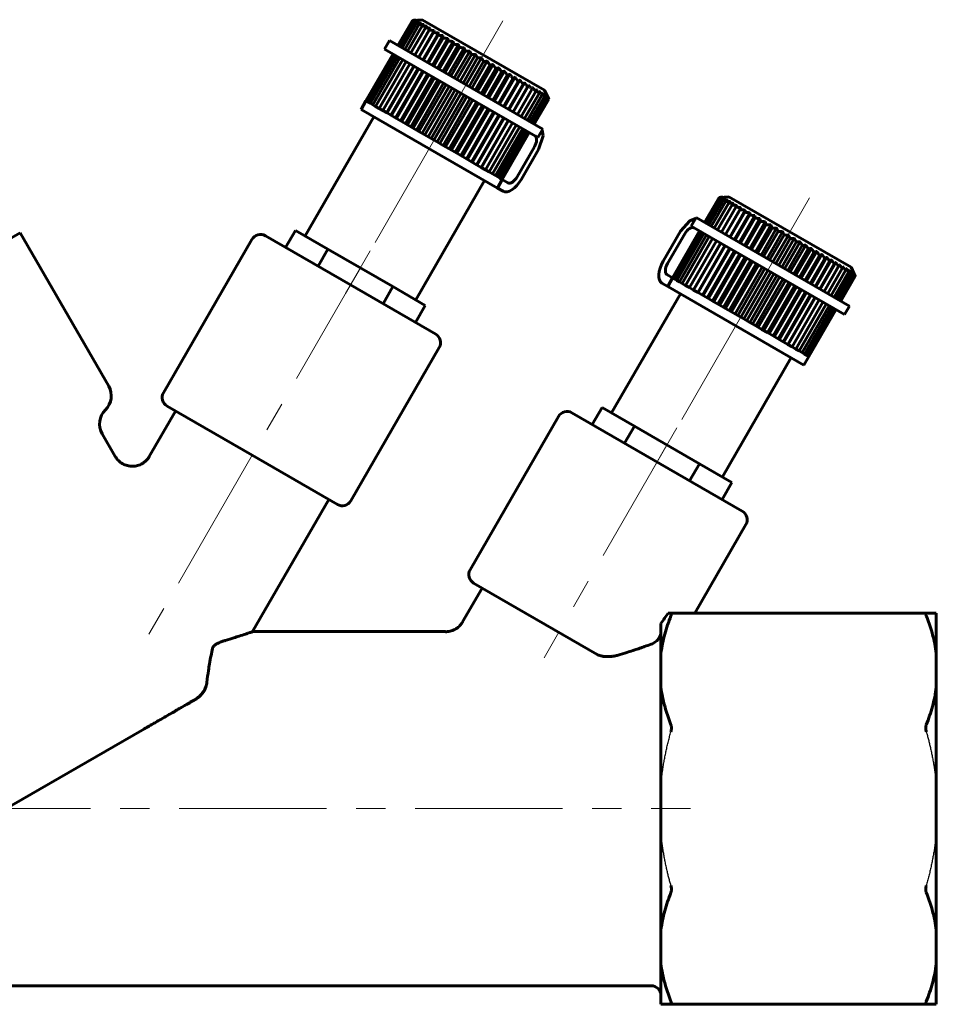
# Model space of a CAD drawing. Header units: millimetres. Extents: x 52 to 167, y -48 to 48.
# Tile 2 of 2: x 121 to 167, y -48 to 2. Entities that reach past the tile are written whole.
import ezdxf

# ---------------------------------------------------------------- set-up
doc = ezdxf.new("R2010")
doc.units = ezdxf.units.MM
for name, pattern in [('K5LT-1', [0]), ('K5LT_AXLED', [12, 7.5, -1.5, 1.5, -1.5]), ('K5LT_BASIC', [0])]:
    doc.linetypes.add(name, pattern=pattern)
doc.layers.add('Системный слой (1)', color=7, linetype='Continuous', true_color=0x6c6c6c)

# ---------------------------------------------------------------- blocks, each defined once
blk = doc.blocks.new('U0')
at = {"layer": 'Системный слой (1)', "color": 143, "linetype": 'K5LT_BASIC', "lineweight": 60, "true_color": 0x33acca}
for p, q in [((137.627, -11.91), (133.297, -9.41)), ((141.957, -14.41), (137.627, -11.91))]:
    blk.add_line(p, q, dxfattribs=at)
blk = doc.blocks.new('U1')
at = {"layer": 'Системный слой (1)', "color": 143, "linetype": 'K5LT_BASIC', "lineweight": 60, "true_color": 0x33acca}
for p, q in [((147.189, -5.017), (147.415, -4.332)), ((147.415, -4.332), (147.371, -4.033))]:
    blk.add_line(p, q, dxfattribs=at)
blk = doc.blocks.new('U2')
at = {"layer": 'Системный слой (1)', "color": 143, "linetype": 'K5LT_BASIC', "lineweight": 60, "true_color": 0x33acca}
for p, q in [((128.297, -18.07), (132.627, -20.57)), ((132.627, -20.57), (136.957, -23.07))]:
    blk.add_line(p, q, dxfattribs=at)
blk = doc.blocks.new('U3')
at = {"layer": 'Системный слой (1)', "color": 143, "linetype": 'K5LT_BASIC', "lineweight": 60, "true_color": 0x33acca}
for p, q in [((154.404, -9.183), (154.885, -8.644)), ((154.885, -8.644), (155.165, -8.533))]:
    blk.add_line(p, q, dxfattribs=at)

msp = doc.modelspace()

# ---------------------------------------------------------------- linework, layer by layer
at = {"layer": 'Системный слой (1)', "color": 143, "linetype": 'K5LT_BASIC', "lineweight": 60, "true_color": 0x33acca}
for p, q in [((140.038, 0.266), (140.774, 1.54)), ((140.052, 0.258), (140.788, 1.532)), ((140.094, 0.234), (140.83, 1.508)), ((141.269, 1.576), (140.774, 1.54)), ((141.269, 1.576), (147.485, -2.013)), ((140.163, 0.194), (140.899, 1.468)), ((140.259, 0.138), (140.995, 1.413)), ((140.381, 0.068), (141.117, 1.342)), ((140.528, -0.017), (141.264, 1.257)), ((140.7, -0.116), (141.435, 1.158)), ((140.893, -0.228), (141.681, 1.137)), ((140.893, -0.228), (141.629, 1.046)), ((141.089, -0.341), (141.877, 1.024)), ((141.629, 1.046), (141.681, 1.137)), ((139.605, 0.516), (139.355, 0.083)), ((139.605, 0.516), (147.399, -3.984)), ((141.108, -0.352), (141.844, 0.922)), ((141.304, -0.465), (142.092, 0.899)), ((141.342, -0.487), (142.078, 0.787)), ((141.537, -0.6), (142.325, 0.765)), ((141.594, -0.633), (142.33, 0.642)), ((141.786, -0.744), (142.574, 0.621)), ((147.149, -4.417), (139.355, 0.083)), ((141.861, -0.787), (142.596, 0.488)), ((142.049, -0.896), (142.837, 0.469)), ((142.141, -0.948), (142.876, 0.326)), ((142.324, -1.054), (143.112, 0.311)), ((142.432, -1.116), (143.167, 0.158)), ((142.608, -1.218), (143.396, 0.147)), ((138.413, -2.549), (139.788, -0.167)), ((138.427, -2.557), (139.802, -0.175)), ((138.469, -2.581), (139.844, -0.199)), ((138.538, -2.621), (139.913, -0.239)), ((138.634, -2.676), (140.009, -0.295)), ((138.756, -2.747), (140.131, -0.365)), ((138.903, -2.832), (140.278, -0.45)), ((142.731, -1.289), (143.467, -0.015)), ((142.899, -1.386), (143.687, -0.021)), ((143.037, -1.466), (143.773, -0.191)), ((143.195, -1.557), (143.983, -0.192)), ((143.347, -1.645), (144.083, -0.37)), ((143.494, -1.729), (144.282, -0.365)), ((139.075, -2.931), (140.45, -0.549)), ((139.268, -3.042), (140.643, -0.661)), ((139.268, -3.043), (140.643, -0.661)), ((139.464, -3.156), (140.839, -0.774)), ((139.483, -3.167), (140.858, -0.785)), ((139.679, -3.28), (141.054, -0.898)), ((139.717, -3.302), (141.092, -0.92)), ((143.658, -1.824), (144.393, -0.55)), ((143.792, -1.902), (144.58, -0.537)), ((143.967, -2.003), (144.703, -0.728)), ((144.088, -2.073), (144.876, -0.708)), ((144.273, -2.179), (145.009, -0.905)), ((144.38, -2.241), (145.168, -0.876)), ((139.912, -3.415), (141.287, -1.033)), ((139.969, -3.447), (141.344, -1.066)), ((140.161, -3.558), (141.536, -1.177)), ((140.236, -3.601), (141.611, -1.22)), ((140.424, -3.71), (141.799, -1.329)), ((140.516, -3.763), (141.891, -1.381)), ((140.699, -3.869), (142.074, -1.487)), ((144.573, -2.352), (145.308, -1.078)), ((144.664, -2.405), (145.452, -1.041)), ((144.864, -2.52), (145.599, -1.246)), ((144.94, -2.564), (145.728, -1.199)), ((145.144, -2.682), (145.879, -1.408)), ((145.203, -2.716), (145.991, -1.352)), ((145.453, -2.861), (146.241, -1.496)), ((140.807, -3.931), (142.182, -1.549)), ((140.983, -4.033), (142.358, -1.651)), ((141.106, -4.104), (142.481, -1.722)), ((141.274, -4.201), (142.649, -1.819)), ((141.412, -4.28), (142.787, -1.899)), ((141.57, -4.372), (142.945, -1.99)), ((145.41, -2.836), (146.146, -1.562)), ((145.662, -2.981), (146.398, -1.707)), ((145.687, -2.996), (146.475, -1.631)), ((145.896, -3.116), (146.632, -1.842)), ((145.904, -3.121), (146.692, -1.756)), ((146.111, -3.24), (146.847, -1.966)), ((146.692, -1.756), (146.632, -1.842)), ((141.722, -4.459), (143.097, -2.078)), ((141.869, -4.544), (143.244, -2.162)), ((142.033, -4.639), (143.408, -2.257)), ((142.167, -4.716), (143.542, -2.335)), ((142.342, -4.817), (143.717, -2.436)), ((146.305, -3.352), (147.04, -2.078)), ((146.476, -3.451), (147.212, -2.177)), ((146.623, -3.536), (147.359, -2.262)), ((146.745, -3.607), (147.481, -2.332)), ((146.841, -3.662), (147.577, -2.388)), ((146.911, -3.702), (147.646, -2.428)), ((146.952, -3.726), (147.688, -2.452)), ((146.966, -3.734), (147.702, -2.46)), ((147.485, -2.013), (147.702, -2.46)), ((138.163, -2.982), (138.413, -2.549)), ((138.163, -2.982), (145.091, -6.982)), ((138.413, -2.549), (138.427, -2.557)), ((138.427, -2.557), (138.469, -2.581)), ((138.469, -2.581), (138.538, -2.621)), ((138.538, -2.621), (138.634, -2.676)), ((138.634, -2.676), (138.756, -2.747)), ((138.756, -2.747), (138.903, -2.832)), ((138.903, -2.832), (139.075, -2.931)), ((139.075, -2.931), (139.268, -3.043)), ((142.463, -4.887), (143.838, -2.506)), ((142.648, -4.994), (144.023, -2.612)), ((142.755, -5.056), (144.13, -2.674)), ((142.948, -5.167), (144.323, -2.785)), ((143.039, -5.22), (144.414, -2.838)), ((143.239, -5.335), (144.614, -2.953)), ((143.315, -5.379), (144.69, -2.997)), ((135.313, -9.419), (138.813, -3.357)), ((139.268, -3.043), (139.483, -3.167)), ((139.483, -3.167), (139.717, -3.302)), ((139.717, -3.302), (139.969, -3.447)), ((139.969, -3.447), (140.236, -3.601)), ((143.519, -5.497), (144.894, -3.115)), ((143.578, -5.531), (144.953, -3.149)), ((143.785, -5.651), (145.16, -3.269)), ((143.828, -5.675), (145.203, -3.294)), ((144.037, -5.796), (145.412, -3.414)), ((144.062, -5.81), (145.437, -3.429)), ((140.236, -3.601), (140.516, -3.763)), ((140.516, -3.763), (140.807, -3.931)), ((140.807, -3.931), (141.106, -4.104)), ((144.271, -5.931), (145.646, -3.549)), ((144.279, -5.935), (145.654, -3.554)), ((144.486, -6.055), (145.861, -3.673)), ((144.68, -6.167), (146.055, -3.785)), ((144.851, -6.266), (146.226, -3.884)), ((144.998, -6.351), (146.373, -3.969)), ((147.399, -3.984), (147.149, -4.417)), ((141.106, -4.104), (141.412, -4.28)), ((141.412, -4.28), (141.722, -4.459)), ((141.722, -4.459), (142.033, -4.639)), ((145.12, -6.421), (146.495, -4.04)), ((145.216, -6.477), (146.591, -4.095)), ((145.286, -6.517), (146.661, -4.135)), ((145.327, -6.541), (146.702, -4.159)), ((145.341, -6.549), (146.716, -4.167)), ((142.033, -4.639), (142.342, -4.817)), ((142.342, -4.817), (142.648, -4.994)), ((142.648, -4.994), (142.948, -5.167)), ((146.972, -4.892), (146.097, -6.408)), ((142.948, -5.167), (143.239, -5.335)), ((143.239, -5.335), (143.519, -5.497)), ((143.519, -5.497), (143.785, -5.651)), ((146.314, -6.533), (147.189, -5.017)), ((143.785, -5.651), (144.037, -5.796)), ((144.037, -5.796), (144.271, -5.931)), ((144.271, -5.931), (144.486, -6.055)), ((144.486, -6.055), (144.68, -6.167)), ((144.68, -6.167), (144.851, -6.266)), ((144.851, -6.266), (144.998, -6.351)), ((144.998, -6.351), (145.12, -6.421)), ((145.12, -6.421), (145.216, -6.477)), ((145.216, -6.477), (145.286, -6.517)), ((140.942, -12.669), (144.442, -6.607)), ((145.091, -6.982), (145.341, -6.549)), ((145.091, -6.982), (145.381, -7.149)), ((145.286, -6.517), (145.327, -6.541)), ((145.327, -6.541), (145.341, -6.549)), ((145.631, -6.716), (145.341, -6.549)), ((155.626, -8.734), (156.362, -7.46)), ((155.64, -8.742), (156.376, -7.468)), ((155.682, -8.766), (156.418, -7.492)), ((156.857, -7.424), (156.362, -7.46)), ((156.857, -7.424), (163.074, -11.013)), ((155.751, -8.806), (156.487, -7.532)), ((155.847, -8.862), (156.583, -7.587)), ((155.97, -8.932), (156.705, -7.658)), ((156.117, -9.017), (156.853, -7.743)), ((156.288, -9.116), (157.024, -7.842)), ((156.482, -9.228), (157.218, -7.954)), ((156.689, -9.348), (157.477, -7.983)), ((157.432, -8.078), (157.477, -7.983)), ((154.943, -8.917), (155.193, -8.484)), ((162.988, -12.984), (155.193, -8.484)), ((156.697, -9.352), (157.432, -8.078)), ((156.906, -9.473), (157.694, -8.108)), ((156.931, -9.487), (157.667, -8.213)), ((157.14, -9.608), (157.928, -8.243)), ((157.182, -9.633), (157.918, -8.358)), ((157.39, -9.752), (158.178, -8.387)), ((154.943, -8.917), (162.738, -13.417)), ((157.449, -9.787), (158.185, -8.512)), ((157.653, -9.904), (158.441, -8.54)), ((157.729, -9.948), (158.465, -8.674)), ((157.928, -10.063), (158.716, -8.698)), ((158.02, -10.116), (158.756, -8.842)), ((158.213, -10.228), (159.001, -8.863)), ((96.583, -23.256), (120.832, -9.256)), ((125.332, -17.05), (120.832, -9.256)), ((134.325, -10.004), (134.825, -9.138)), ((134.825, -9.138), (136.476, -10.091)), ((153.529, -10.699), (154.404, -9.183)), ((154.621, -9.308), (153.746, -10.824)), ((154.001, -11.549), (155.376, -9.167)), ((154.015, -11.557), (155.39, -9.175)), ((154.057, -11.581), (155.432, -9.199)), ((154.126, -11.621), (155.501, -9.239)), ((154.222, -11.676), (155.597, -9.295)), ((154.345, -11.747), (155.72, -9.365)), ((154.492, -11.832), (155.867, -9.45)), ((158.32, -10.289), (159.056, -9.015)), ((158.504, -10.396), (159.292, -9.031)), ((158.626, -10.466), (159.361, -9.191)), ((158.801, -10.567), (159.589, -9.202)), ((158.935, -10.645), (159.671, -9.37)), ((159.099, -10.739), (159.887, -9.374)), ((128.114, -17.387), (132.614, -9.593)), ((154.663, -11.931), (156.038, -9.549)), ((154.857, -12.043), (156.232, -9.661)), ((155.064, -12.162), (156.439, -9.781)), ((155.072, -12.167), (156.447, -9.785)), ((155.281, -12.287), (156.656, -9.906)), ((155.306, -12.302), (156.681, -9.92)), ((159.246, -10.824), (159.982, -9.55)), ((159.398, -10.912), (160.186, -9.547)), ((159.556, -11.003), (160.291, -9.728)), ((159.694, -11.083), (160.482, -9.718)), ((159.861, -11.179), (160.597, -9.905)), ((159.985, -11.251), (160.773, -9.886)), ((135.976, -10.957), (136.476, -10.091)), ((136.476, -10.091), (139.778, -11.997)), ((155.515, -12.423), (156.89, -10.041)), ((155.557, -12.447), (156.932, -10.066)), ((155.765, -12.567), (157.14, -10.185)), ((155.824, -12.601), (157.199, -10.22)), ((156.028, -12.719), (157.403, -10.337)), ((156.104, -12.763), (157.479, -10.381)), ((156.303, -12.878), (157.678, -10.496)), ((160.161, -11.352), (160.897, -10.078)), ((160.269, -11.415), (161.057, -10.05)), ((160.452, -11.52), (161.188, -10.246)), ((160.543, -11.573), (161.331, -10.208)), ((160.732, -11.682), (161.468, -10.408)), ((160.806, -11.725), (161.594, -10.36)), ((161.055, -11.869), (161.843, -10.504)), ((156.395, -12.931), (157.77, -10.549)), ((156.588, -13.042), (157.963, -10.661)), ((156.695, -13.104), (158.07, -10.722)), ((156.879, -13.21), (158.254, -10.829)), ((157.001, -13.28), (158.376, -10.899)), ((157.176, -13.381), (158.551, -11)), ((160.999, -11.836), (161.735, -10.562)), ((161.25, -11.981), (161.986, -10.707)), ((161.288, -12.003), (162.076, -10.638)), ((161.484, -12.116), (162.22, -10.842)), ((161.504, -12.128), (162.292, -10.763)), ((161.699, -12.24), (162.435, -10.966)), ((161.7, -12.241), (162.488, -10.876)), ((162.488, -10.876), (162.435, -10.966)), ((153.712, -11.382), (154.001, -11.549)), ((157.31, -13.459), (158.685, -11.078)), ((157.474, -13.554), (158.849, -11.172)), ((157.621, -13.639), (158.996, -11.257)), ((157.773, -13.726), (159.148, -11.345)), ((157.931, -13.817), (159.306, -11.436)), ((161.893, -12.352), (162.629, -11.078)), ((162.064, -12.451), (162.8, -11.177)), ((162.212, -12.536), (162.947, -11.262)), ((162.334, -12.607), (163.07, -11.332)), ((162.43, -12.662), (163.166, -11.388)), ((162.499, -12.702), (163.235, -11.428)), ((162.541, -12.726), (163.277, -11.452)), ((162.555, -12.734), (163.291, -11.46)), ((163.074, -11.013), (163.291, -11.46)), ((139.278, -12.863), (139.778, -11.997)), ((139.778, -11.997), (141.429, -12.951)), ((153.751, -11.982), (153.462, -11.815)), ((154.001, -11.549), (153.751, -11.982)), ((160.68, -15.982), (153.751, -11.982)), ((154.015, -11.557), (154.001, -11.549)), ((154.057, -11.581), (154.015, -11.557)), ((154.126, -11.621), (154.057, -11.581)), ((154.222, -11.676), (154.126, -11.621)), ((154.345, -11.747), (154.222, -11.676)), ((154.492, -11.832), (154.345, -11.747)), ((154.663, -11.931), (154.492, -11.832)), ((154.857, -12.043), (154.663, -11.931)), ((158.069, -13.897), (159.444, -11.516)), ((158.236, -13.994), (159.611, -11.612)), ((158.36, -14.065), (159.735, -11.684)), ((158.536, -14.167), (159.911, -11.785)), ((158.644, -14.229), (160.019, -11.848)), ((158.827, -14.335), (160.202, -11.953)), ((158.918, -14.388), (160.293, -12.006)), ((154.401, -12.357), (150.901, -18.419)), ((155.072, -12.167), (154.857, -12.043)), ((155.306, -12.302), (155.072, -12.167)), ((155.557, -12.447), (155.306, -12.302)), ((155.824, -12.601), (155.557, -12.447)), ((159.107, -14.497), (160.482, -12.115)), ((159.181, -14.539), (160.556, -12.158)), ((159.374, -14.651), (160.749, -12.269)), ((159.43, -14.683), (160.805, -12.302)), ((159.625, -14.796), (161, -12.414)), ((159.663, -14.818), (161.038, -12.436)), ((140.929, -13.817), (141.429, -12.951)), ((156.104, -12.763), (155.824, -12.601)), ((156.395, -12.931), (156.104, -12.763)), ((156.695, -13.104), (156.395, -12.931)), ((159.859, -14.931), (161.234, -12.549)), ((159.879, -14.942), (161.254, -12.561)), ((160.074, -15.055), (161.449, -12.673)), ((160.075, -15.055), (161.45, -12.674)), ((160.268, -15.167), (161.643, -12.785)), ((160.439, -15.266), (161.814, -12.884)), ((160.587, -15.351), (161.962, -12.969)), ((162.738, -13.417), (162.988, -12.984)), ((157.001, -13.28), (156.695, -13.104)), ((157.31, -13.459), (157.001, -13.28)), ((157.621, -13.639), (157.31, -13.459)), ((160.709, -15.421), (162.084, -13.04)), ((160.805, -15.477), (162.18, -13.095)), ((160.874, -15.517), (162.249, -13.135)), ((160.916, -15.541), (162.291, -13.159)), ((160.93, -15.549), (162.305, -13.167)), ((157.931, -13.817), (157.621, -13.639)), ((158.236, -13.994), (157.931, -13.817)), ((158.536, -14.167), (158.236, -13.994)), ((158.827, -14.335), (158.536, -14.167)), ((159.107, -14.497), (158.827, -14.335)), ((159.374, -14.651), (159.107, -14.497)), ((159.625, -14.796), (159.374, -14.651)), ((159.859, -14.931), (159.625, -14.796)), ((160.074, -15.055), (159.859, -14.931)), ((137.64, -22.887), (142.14, -15.093)), ((160.268, -15.167), (160.074, -15.055)), ((160.439, -15.266), (160.268, -15.167)), ((160.587, -15.351), (160.439, -15.266)), ((160.709, -15.421), (160.587, -15.351)), ((160.805, -15.477), (160.709, -15.421)), ((160.874, -15.517), (160.805, -15.477)), ((160.916, -15.541), (160.874, -15.517)), ((160.03, -15.607), (156.53, -21.669)), ((160.93, -15.549), (160.68, -15.982)), ((160.93, -15.549), (160.916, -15.541)), ((128.73, -18.32), (127.397, -20.629)), ((157.546, -23.41), (148.885, -18.41)), ((149.913, -19.004), (150.413, -18.138)), ((152.064, -19.091), (150.413, -18.138)), ((148.202, -18.593), (143.702, -26.387)), ((125.666, -20.629), (125.001, -19.477)), ((151.564, -19.957), (152.064, -19.091)), ((155.367, -20.997), (152.064, -19.091)), ((154.867, -21.863), (155.367, -20.997)), ((157.018, -21.951), (155.367, -20.997)), ((156.518, -22.817), (157.018, -21.951)), ((136.524, -22.82), (132.647, -29.536)), ((157.729, -24.093), (155.133, -28.589)), ((143.326, -29.04), (144.318, -27.32)), ((143.885, -27.07), (150.16, -30.693)), ((153.917, -28.589), (153.78, -28.589)), ((153.917, -28.589), (166.901, -28.589)), ((167.409, -28.589), (166.901, -28.589)), ((167.409, -30.632), (167.409, -28.589)), ((153.409, -29.128), (153.409, -30.632)), ((132.647, -29.536), (142.463, -29.536)), ((153.409, -30.632), (153.409, -32.372)), ((167.409, -32.372), (167.409, -30.632)), ((153.409, -32.372), (153.409, -37.305)), ((167.409, -37.305), (167.409, -32.372)), ((129.726, -32.988), (127.028, -34.546)), ((116.114, -40.847), (127.028, -34.546)), ((153.409, -37.305), (153.409, -39.766)), ((167.409, -39.766), (167.409, -37.305)), ((153.409, -39.766), (153.409, -44.699)), ((167.409, -44.699), (167.409, -39.766)), ((153.409, -44.699), (153.409, -46.439)), ((167.409, -46.439), (167.409, -44.699)), ((153.409, -46.439), (153.409, -48.483)), ((167.409, -48.483), (167.409, -46.439)), ((106.909, -47.536), (152.909, -47.536)), ((153.409, -48.483), (153.917, -48.483)), ((166.901, -48.483), (153.917, -48.483)), ((166.901, -48.483), (167.409, -48.483))]:
    msp.add_line(p, q, dxfattribs=at)
at = {"layer": 'Системный слой (1)', "color": 30, "linetype": 'K5LT_AXLED', "lineweight": 18, "true_color": 0xff8000}
for p, q in [((145.377, 1.513), (143.238, -2.192)), ((142.627, -3.25), (137.127, -12.776)), ((160.966, -7.487), (158.826, -11.192)), ((138.627, -10.178), (127.21, -29.954)), ((158.216, -12.25), (152.716, -21.776)), ((154.216, -19.178), (147.466, -30.869)), ((104.909, -38.536), (154.909, -38.536))]:
    msp.add_line(p, q, dxfattribs=at)
at = {"layer": 'Системный слой (1)', "color": 143, "linetype": 'K5LT_BASIC', "lineweight": 60, "true_color": 0x33acca}
for centre, radius, start, end in [((133.047, -9.843), 0.5, 60, 150), ((141.707, -14.843), 0.5, 330, 60), ((124.466, -17.55), 1, 314.4775, 30), ((128.547, -17.637), 0.5, 150, 240), ((125.867, -18.977), 1, 134.4775, 210), ((148.635, -18.843), 0.5, 60, 150), ((137.207, -22.637), 0.5, 240, 330), ((157.296, -23.843), 0.5, 330, 60), ((144.135, -26.637), 0.5, 150, 240), ((152.909, -48.036), 0.5, 0.003, 90)]:
    msp.add_arc(centre, radius, start, end, dxfattribs=at)
for centre, major_axis, start_param, end_param in [((146.756, -4.767), (0.25, 0.433), 4.712389, 6.283185), ((145.881, -6.283), (0.25, 0.433), 3.141593, 4.712389), ((145.881, -6.283), (-0.5, -0.866), 0, 1.570796), ((154.837, -9.433), (0.25, 0.433), 0, 1.570796), ((153.962, -10.949), (-0.5, -0.866), 4.712389, 6.283185), ((153.962, -10.949), (-0.25, -0.433), 4.712389, 6.283185)]:
    msp.add_ellipse(centre, major_axis=major_axis, ratio=0.5, start_param=start_param, end_param=end_param, dxfattribs=at)
for points, weights in [([(140.962, 1.552), (140.871, 1.547), (140.774, 1.54)], [1.01166828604, 1.01554351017, 1.01858446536]), ([(140.788, 1.532), (140.878, 1.543), (140.962, 1.552)], [1.02064325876, 1.01734063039, 1.01308738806]), ([(140.988, 1.537), (140.891, 1.536), (140.788, 1.532)], [1.01304576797, 1.01688959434, 1.01989779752]), ([(140.83, 1.508), (140.911, 1.524), (140.988, 1.537)], [1.02211458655, 1.01885495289, 1.0146429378]), ([(141.041, 1.506), (140.938, 1.508), (140.83, 1.508)], [1.01592915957, 1.01970424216, 1.02264085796]), ([(140.899, 1.468), (140.972, 1.489), (141.041, 1.506)], [1.02483440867, 1.02173422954, 1.01767777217]), ([(141.12, 1.461), (141.012, 1.465), (140.899, 1.468)], [1.0202472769, 1.02384773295, 1.02660509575]), ([(140.995, 1.413), (141.059, 1.439), (141.12, 1.461)], [1.02912600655, 1.02626887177, 1.02244948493]), ([(141.224, 1.401), (141.112, 1.408), (140.995, 1.413)], [1.02632371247, 1.02967147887, 1.03216972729]), ([(141.117, 1.342), (141.172, 1.373), (141.224, 1.401)], [1.02870623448, 1.0258532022, 1.0220382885]), ([(141.353, 1.326), (141.238, 1.335), (141.117, 1.342)], [1.02754478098, 1.03084801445, 1.0333004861]), ([(141.264, 1.257), (141.31, 1.294), (141.353, 1.326)], [1.02754712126, 1.02466050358, 1.02081336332]), ([(141.506, 1.238), (141.388, 1.248), (141.264, 1.257)], [1.02790230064, 1.03119665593, 1.03363990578]), ([(141.435, 1.158), (141.472, 1.2), (141.506, 1.238)], [1.02639343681, 1.02347354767, 1.01959448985]), ([(141.681, 1.137), (141.561, 1.148), (141.435, 1.158)], [1.02815885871, 1.03144683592, 1.03388346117]), ([(141.877, 1.024), (141.756, 1.036), (141.629, 1.046)], [1.02831114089, 1.03159532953, 1.03402801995]), ([(141.844, 0.922), (141.861, 0.975), (141.877, 1.024)], [1.02647138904, 1.02355374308, 1.01967683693]), ([(142.092, 0.899), (141.971, 0.912), (141.844, 0.922)], [1.02835716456, 1.03164020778, 1.03407170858]), ([(142.078, 0.787), (142.086, 0.846), (142.092, 0.899)], [1.02762574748, 1.024741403, 1.02089644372]), ([(142.325, 0.765), (142.205, 0.777), (142.078, 0.787)], [1.02829632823, 1.03158088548, 1.03401395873]), ([(142.33, 0.642), (142.328, 0.706), (142.325, 0.765)], [1.02878487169, 1.02593412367, 1.0221214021]), ([(142.574, 0.621), (142.455, 0.632), (142.33, 0.642)], [1.02812942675, 1.03141813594, 1.03385552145]), ([(142.596, 0.488), (142.586, 0.557), (142.574, 0.621)], [1.02993867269, 1.02712152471, 1.02334105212]), ([(142.837, 0.469), (142.72, 0.479), (142.596, 0.488)], [1.02785863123, 1.03115407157, 1.03359844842]), ([(142.876, 0.326), (142.857, 0.4), (142.837, 0.469)], [1.03107651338, 1.02829265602, 1.02454414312]), ([(143.112, 0.311), (142.997, 0.319), (142.876, 0.326)], [1.02748743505, 1.03079209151, 1.03324604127]), ([(143.167, 0.158), (143.14, 0.237), (143.112, 0.311)], [1.03218730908, 1.02943610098, 1.02571893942]), ([(143.396, 0.147), (143.284, 0.153), (143.167, 0.158)], [1.02702056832, 1.03033679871, 1.03280277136]), ([(143.467, -0.015), (143.432, 0.069), (143.396, 0.147)], [1.03325965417, 1.03054010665, 1.026853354]), ([(143.687, -0.021), (143.58, -0.017), (143.467, -0.015)], [1.02646388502, 1.0297938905, 1.03227417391]), ([(143.773, -0.191), (143.73, -0.103), (143.687, -0.021)], [1.03428197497, 1.03159274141, 1.02793511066]), ([(143.983, -0.192), (143.881, -0.191), (143.773, -0.191)], [1.02582422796, 1.02917002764, 1.03166672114]), ([(144.083, -0.37), (144.033, -0.278), (143.983, -0.192)], [1.03524270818, 1.03258207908, 1.02895193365]), ([(144.282, -0.365), (144.185, -0.366), (144.083, -0.37)], [1.02510927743, 1.02847268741, 1.03098768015]), ([(144.393, -0.55), (144.337, -0.454), (144.282, -0.365)], [1.03613050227, 1.03349640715, 1.02989176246]), ([(144.58, -0.537), (144.489, -0.542), (144.393, -0.55)], [1.02432738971, 1.02771000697, 1.03024496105]), ([(144.703, -0.728), (144.641, -0.629), (144.58, -0.537)], [1.03693443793, 1.03432445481, 1.03074298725]), ([(144.876, -0.708), (144.792, -0.717), (144.703, -0.728)], [1.02348743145, 1.02689062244, 1.02944696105]), ([(145.009, -0.905), (144.942, -0.803), (144.876, -0.708)], [1.03764426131, 1.0350556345, 1.03149469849]), ([(145.168, -0.876), (145.091, -0.889), (145.009, -0.905)], [1.02259861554, 1.02602350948, 1.02860240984]), ([(145.308, -1.078), (145.238, -0.974), (145.168, -0.876)], [1.03825062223, 1.03568028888, 1.03213694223]), ([(145.452, -1.041), (145.382, -1.058), (145.308, -1.078)], [1.02167034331, 1.02511782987, 1.02772022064]), ([(145.599, -1.246), (145.525, -1.14), (145.452, -1.041)], [1.03874530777, 1.03618993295, 1.03266097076]), ([(145.728, -1.199), (145.665, -1.221), (145.599, -1.246)], [1.02071205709, 1.02418278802, 1.02680935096]), ([(145.879, -1.408), (145.803, -1.3), (145.728, -1.199)], [1.03912146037, 1.03657748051, 1.03305947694]), ([(145.991, -1.352), (145.937, -1.378), (145.879, -1.408)], [1.01973310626, 1.02322750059, 1.0258786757]), ([(146.146, -1.562), (146.068, -1.453), (145.991, -1.352)], [1.03937376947, 1.03683744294, 1.03332680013]), ([(146.241, -1.496), (146.195, -1.527), (146.146, -1.562)], [1.01874262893, 1.02226088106, 1.02493687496]), ([(146.398, -1.707), (146.319, -1.598), (146.241, -1.496)], [1.03949862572, 1.03696608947, 1.03345909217]), ([(146.475, -1.631), (146.438, -1.667), (146.398, -1.707)], [1.01774945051, 1.02129154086, 1.02399233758]), ([(146.632, -1.842), (146.553, -1.733), (146.475, -1.631)], [1.03885032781, 1.03639428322, 1.03296388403]), ([(146.847, -1.966), (146.768, -1.858), (146.692, -1.756)], [1.03673421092, 1.03451056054, 1.03131308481]), ([(146.889, -1.87), (146.869, -1.916), (146.847, -1.966)], [1.0157918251, 1.01906327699, 1.02149372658]), ([(147.04, -2.078), (146.964, -1.97), (146.889, -1.87)], [1.03464787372, 1.03263632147, 1.02965166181]), ([(147.065, -1.972), (147.054, -2.023), (147.04, -2.078)], [1.01590229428, 1.01894576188, 1.02114709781]), ([(147.212, -2.177), (147.138, -2.071), (147.065, -1.972)], [1.03263707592, 1.03081402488, 1.02801872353]), ([(147.219, -2.06), (147.216, -2.116), (147.212, -2.177)], [1.01601361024, 1.01884776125, 1.02083882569]), ([(147.359, -2.262), (147.288, -2.158), (147.219, -2.06)], [1.03074486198, 1.02908351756, 1.02645086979]), ([(147.349, -2.136), (147.355, -2.196), (147.359, -2.262)], [1.01614523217, 1.01879224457, 1.02059536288]), ([(147.481, -2.332), (147.415, -2.231), (147.349, -2.136)], [1.02900962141, 1.02748019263, 1.02498045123]), ([(147.455, -2.197), (147.468, -2.262), (147.481, -2.332)], [1.0163188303, 1.01880417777, 1.02044493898]), ([(147.577, -2.388), (147.516, -2.289), (147.455, -2.197)], [1.02746325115, 1.0260332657, 1.02363396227]), ([(147.646, -2.428), (147.591, -2.332), (147.535, -2.243)], [1.02612957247, 1.02476431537, 1.0224307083]), ([(147.535, -2.243), (147.556, -2.313), (147.577, -2.388)], [1.01655699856, 1.01890910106, 1.02041600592]), ([(147.688, -2.452), (147.639, -2.36), (147.589, -2.274)], [1.02502316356, 1.02368624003, 1.02138188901]), ([(147.589, -2.274), (147.618, -2.348), (147.646, -2.428)], [1.01688172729, 1.01913147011, 1.02053545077]), ([(147.617, -2.29), (147.652, -2.368), (147.688, -2.452)], [1.01731275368, 1.01949289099, 1.02082671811]), ([(147.702, -2.46), (147.659, -2.372), (147.617, -2.29)], [1.02414875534, 1.02280276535, 1.0204902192]), ([(156.552, -7.449), (156.46, -7.453), (156.362, -7.46)], [1.02755051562, 1.03115252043, 1.03378621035]), ([(156.376, -7.468), (156.466, -7.457), (156.552, -7.449)], [1.02928230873, 1.02676807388, 1.02340684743]), ([(156.579, -7.465), (156.48, -7.465), (156.376, -7.468)], [1.02864698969, 1.03223652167, 1.03485662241]), ([(156.418, -7.492), (156.501, -7.477), (156.579, -7.465)], [1.02872205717, 1.02614634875, 1.02272452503]), ([(156.633, -7.496), (156.529, -7.493), (156.418, -7.492)], [1.02983063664, 1.03343694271, 1.03607276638]), ([(156.487, -7.532), (156.562, -7.512), (156.633, -7.496)], [1.0278445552, 1.02524547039, 1.02180116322]), ([(156.714, -7.542), (156.603, -7.536), (156.487, -7.532)], [1.03068823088, 1.03427119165, 1.0368827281]), ([(156.583, -7.587), (156.65, -7.563), (156.714, -7.542)], [1.02693713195, 1.02431395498, 1.02084647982]), ([(156.819, -7.603), (156.704, -7.594), (156.583, -7.587)], [1.03144702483, 1.03500926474, 1.03759924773]), ([(156.705, -7.658), (156.764, -7.629), (156.819, -7.603)], [1.02600868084, 1.02336093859, 1.01986984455]), ([(156.95, -7.678), (156.831, -7.667), (156.705, -7.658)], [1.0320969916, 1.03564143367, 1.03821290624]), ([(156.853, -7.743), (156.903, -7.709), (156.95, -7.678)], [1.02506791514, 1.02239536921, 1.01888043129]), ([(157.104, -7.767), (156.981, -7.754), (156.853, -7.743)], [1.03262929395, 1.0361591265, 1.03871540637]), ([(157.024, -7.842), (157.065, -7.803), (157.104, -7.767)], [1.02412326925, 1.02142590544, 1.01788711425]), ([(157.28, -7.869), (157.155, -7.854), (157.024, -7.842)], [1.03303652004, 1.03655515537, 1.03909979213]), ([(157.218, -7.954), (157.25, -7.91), (157.28, -7.869)], [1.02318281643, 1.02046083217, 1.01689838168]), ([(157.477, -7.983), (157.351, -7.967), (157.218, -7.954)], [1.0333128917, 1.03682391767, 1.03936064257]), ([(157.694, -8.108), (157.566, -8.092), (157.432, -8.078)], [1.03345443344, 1.03696155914, 1.03949422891]), ([(157.667, -8.213), (157.681, -8.158), (157.694, -8.108)], [1.02399233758, 1.02129154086, 1.01774945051]), ([(157.928, -8.243), (157.8, -8.227), (157.667, -8.213)], [1.03345909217, 1.03696608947, 1.03949862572]), ([(157.918, -8.358), (157.924, -8.298), (157.928, -8.243)], [1.02493687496, 1.02226088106, 1.01874262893]), ([(158.178, -8.387), (158.051, -8.372), (157.918, -8.358)], [1.03332680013, 1.03683744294, 1.03937376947]), ([(158.185, -8.512), (158.182, -8.447), (158.178, -8.387)], [1.0258786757, 1.02322750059, 1.01973310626]), ([(158.441, -8.54), (158.316, -8.525), (158.185, -8.512)], [1.03305947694, 1.03657748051, 1.03912146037]), ([(158.465, -8.674), (158.453, -8.604), (158.441, -8.54)], [1.02680935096, 1.02418278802, 1.02071205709]), ([(158.716, -8.698), (158.594, -8.685), (158.465, -8.674)], [1.03266097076, 1.03618993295, 1.03874530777]), ([(158.756, -8.842), (158.736, -8.768), (158.716, -8.698)], [1.02772022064, 1.02511782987, 1.02167034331]), ([(159.001, -8.863), (158.881, -8.851), (158.756, -8.842)], [1.03213694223, 1.03568028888, 1.03825062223]), ([(159.056, -9.015), (159.028, -8.936), (159.001, -8.863)], [1.02860240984, 1.02602350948, 1.02259861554]), ([(159.292, -9.031), (159.177, -9.022), (159.056, -9.015)], [1.03149469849, 1.0350556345, 1.03764426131]), ([(159.361, -9.191), (159.327, -9.109), (159.292, -9.031)], [1.02944696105, 1.02689062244, 1.02348743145]), ([(159.589, -9.202), (159.478, -9.195), (159.361, -9.191)], [1.03074298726, 1.03432445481, 1.03693443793]), ([(159.671, -9.37), (159.63, -9.283), (159.589, -9.202)], [1.03024496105, 1.02771000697, 1.02432738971]), ([(159.887, -9.374), (159.782, -9.371), (159.671, -9.37)], [1.02989176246, 1.03349640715, 1.03613050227]), ([(159.982, -9.55), (159.934, -9.459), (159.887, -9.374)], [1.03098768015, 1.02847268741, 1.02510927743]), ([(160.186, -9.547), (160.086, -9.547), (159.982, -9.55)], [1.02895193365, 1.03258207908, 1.03524270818]), ([(160.291, -9.728), (160.238, -9.635), (160.186, -9.547)], [1.03166672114, 1.02917002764, 1.02582422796]), ([(160.482, -9.718), (160.389, -9.722), (160.291, -9.728)], [1.02793511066, 1.03159274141, 1.03428197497]), ([(160.597, -9.905), (160.539, -9.808), (160.482, -9.718)], [1.03227417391, 1.0297938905, 1.02646388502]), ([(160.773, -9.886), (160.688, -9.894), (160.597, -9.905)], [1.026853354, 1.03054010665, 1.03325965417]), ([(160.897, -10.078), (160.834, -9.979), (160.773, -9.886)], [1.03280277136, 1.03033679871, 1.02702056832]), ([(161.057, -10.05), (160.979, -10.062), (160.897, -10.078)], [1.02571893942, 1.02943610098, 1.03218730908]), ([(161.188, -10.246), (161.122, -10.145), (161.057, -10.05)], [1.03324604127, 1.03079209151, 1.02748743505]), ([(161.331, -10.208), (161.262, -10.225), (161.188, -10.246)], [1.02454414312, 1.02829265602, 1.03107651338]), ([(161.468, -10.408), (161.399, -10.305), (161.331, -10.208)], [1.03359844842, 1.03115407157, 1.02785863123]), ([(161.594, -10.36), (161.533, -10.382), (161.468, -10.408)], [1.02334105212, 1.02712152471, 1.02993867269]), ([(161.735, -10.562), (161.664, -10.458), (161.594, -10.36)], [1.03385552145, 1.03141813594, 1.02812942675]), ([(161.843, -10.504), (161.791, -10.531), (161.735, -10.562)], [1.0221214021, 1.02593412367, 1.02878487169]), ([(161.986, -10.707), (161.914, -10.602), (161.843, -10.504)], [1.03401395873, 1.03158088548, 1.02829632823]), ([(162.076, -10.638), (162.033, -10.671), (161.986, -10.707)], [1.02089644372, 1.024741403, 1.02762574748]), ([(162.22, -10.842), (162.148, -10.737), (162.076, -10.638)], [1.03407170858, 1.03164020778, 1.02835716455]), ([(162.292, -10.763), (162.258, -10.8), (162.22, -10.842)], [1.01967683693, 1.02355374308, 1.02647138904]), ([(162.435, -10.966), (162.363, -10.861), (162.292, -10.763)], [1.03402801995, 1.03159532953, 1.02831114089]), ([(162.629, -11.078), (162.558, -10.974), (162.488, -10.876)], [1.03388346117, 1.03144683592, 1.02815885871]), ([(162.663, -10.977), (162.647, -11.025), (162.629, -11.078)], [1.01959448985, 1.02347354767, 1.02639343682]), ([(162.8, -11.177), (162.731, -11.074), (162.663, -10.977)], [1.03363990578, 1.03119665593, 1.02790230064]), ([(162.816, -11.065), (162.809, -11.119), (162.8, -11.177)], [1.02081336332, 1.02466050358, 1.02754712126]), ([(162.947, -11.262), (162.881, -11.16), (162.816, -11.065)], [1.0333004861, 1.03084801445, 1.02754478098]), ([(162.945, -11.14), (162.947, -11.198), (162.947, -11.262)], [1.0220382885, 1.02585320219, 1.02870623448]), ([(163.07, -11.332), (163.006, -11.233), (162.945, -11.14)], [1.03286951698, 1.03040535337, 1.02709086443]), ([(163.166, -11.388), (163.107, -11.291), (163.049, -11.2)], [1.03235239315, 1.02987422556, 1.02654625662]), ([(163.049, -11.2), (163.06, -11.263), (163.07, -11.332)], [1.0232586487, 1.0270413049, 1.02986072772]), ([(163.128, -11.245), (163.147, -11.314), (163.166, -11.388)], [1.02446323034, 1.02821389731, 1.03099999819]), ([(163.235, -11.428), (163.181, -11.334), (163.128, -11.245)], [1.03175546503, 1.02926116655, 1.02591767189]), ([(163.277, -11.452), (163.228, -11.361), (163.18, -11.276)], [1.03108589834, 1.02857354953, 1.0252126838]), ([(163.18, -11.276), (163.208, -11.349), (163.235, -11.428)], [1.02564032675, 1.02935959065, 1.0321129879]), ([(163.206, -11.291), (163.241, -11.368), (163.277, -11.452)], [1.02677786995, 1.03046665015, 1.03318830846]), ([(163.291, -11.46), (163.248, -11.373), (163.206, -11.291)], [1.03035152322, 1.02781942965, 1.02443956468])]:
    msp.add_rational_spline(points, weights, degree=2, dxfattribs=at)
for points, knots in [([(125.666, -20.629), (125.666, -20.629), (125.666, -20.629), (125.666, -20.63), (125.667, -20.631), (125.668, -20.632), (125.668, -20.633), (125.67, -20.636), (125.671, -20.638), (125.675, -20.644), (125.677, -20.648), (125.684, -20.659), (125.688, -20.666), (125.703, -20.688), (125.712, -20.702), (125.742, -20.743), (125.763, -20.769), (125.815, -20.827), (125.847, -20.858), (125.914, -20.916), (125.95, -20.943), (126.024, -20.991), (126.062, -21.012), (126.14, -21.05), (126.18, -21.065), (126.263, -21.092), (126.306, -21.103), (126.393, -21.119), (126.438, -21.125), (126.526, -21.129), (126.57, -21.128), (126.657, -21.121), (126.699, -21.115), (126.782, -21.097), (126.821, -21.085), (126.903, -21.057), (126.945, -21.039), (127.026, -20.997), (127.066, -20.973), (127.142, -20.92), (127.178, -20.891), (127.246, -20.829), (127.277, -20.796), (127.34, -20.72), (127.371, -20.675), (127.398, -20.629)], [0, 0, 0, 0, 0.009325, 0.009325, 0.025645, 0.025645, 0.055952, 0.055952, 0.114236, 0.114236, 0.228473, 0.228473, 0.454614, 0.454614, 0.897569, 0.897569, 1.764822, 1.764822, 2.905447, 2.905447, 4.050665, 4.050665, 5.182816, 5.182816, 6.288732, 6.288732, 7.426923, 7.426923, 8.576938, 8.576938, 9.714707, 9.714707, 10.818876, 10.818876, 11.887971, 11.887971, 13.055055, 13.055055, 14.246759, 14.246759, 15.441284, 15.441284, 16.613005, 16.613005, 18, 18, 18, 18]), ([(153.409, -30.632), (153.452, -30.303), (153.584, -29.667), (153.796, -29.042), (153.917, -28.735)], [0, 0, 0, 0, 2.538872, 5, 5, 5, 5]), ([(153.917, -28.735), (153.925, -28.715), (153.934, -28.687), (153.943, -28.652), (153.946, -28.625), (153.943, -28.606), (153.934, -28.592), (153.925, -28.588), (153.917, -28.589)], [0, 0, 0, 0, 2.025159, 2.938757, 4.500013, 6.100799, 7.004155, 9, 9, 9, 9]), ([(166.901, -28.589), (166.893, -28.588), (166.883, -28.592), (166.875, -28.606), (166.872, -28.625), (166.876, -28.665), (166.889, -28.706), (166.901, -28.735)], [0, 0, 0, 0, 1.800142, 2.612228, 4.000012, 5.422932, 8, 8, 8, 8]), ([(166.901, -28.735), (167.004, -28.997), (167.168, -29.47), (167.326, -30.106), (167.388, -30.475), (167.409, -30.632)], [0, 0, 0, 0, 2.542668, 4.526384, 6, 6, 6, 6]), ([(142.461, -29.54), (142.461, -29.54), (142.462, -29.54), (142.463, -29.54), (142.463, -29.54), (142.464, -29.54), (142.465, -29.54), (142.468, -29.54), (142.469, -29.54), (142.475, -29.54), (142.478, -29.54), (142.488, -29.54), (142.495, -29.54), (142.515, -29.539), (142.528, -29.538), (142.568, -29.535), (142.594, -29.532), (142.663, -29.52), (142.706, -29.51), (142.791, -29.485), (142.832, -29.47), (142.912, -29.433), (142.951, -29.413), (143.024, -29.367), (143.06, -29.342), (143.127, -29.287), (143.159, -29.257), (143.22, -29.193), (143.248, -29.158), (143.293, -29.096), (143.311, -29.068), (143.328, -29.04)], [0, 0, 0, 0, 0.014025, 0.014025, 0.03927, 0.03927, 0.084151, 0.084151, 0.171107, 0.171107, 0.345019, 0.345019, 0.690038, 0.690038, 1.377271, 1.377271, 2.740515, 2.740515, 5.003645, 5.003645, 7.283337, 7.283337, 9.532638, 9.532638, 11.75361, 11.75361, 14.026668, 14.026668, 16.304786, 16.304786, 18, 18, 18, 18]), ([(131.26, -29.983), (131.206, -29.999), (131.133, -30.022), (131.054, -30.051), (131.017, -30.066), (130.966, -30.087), (130.902, -30.116), (130.845, -30.146), (130.814, -30.164), (130.781, -30.184), (130.747, -30.207), (130.718, -30.231), (130.704, -30.243), (130.682, -30.263), (130.663, -30.283), (130.648, -30.304), (130.635, -30.323), (130.625, -30.341), (130.617, -30.36), (130.613, -30.372), (130.61, -30.381), (130.609, -30.387)], [0, 0, 0, 0, 3.786317, 5.218128, 5.916787, 6.612241, 9.279092, 11.115875, 11.703078, 12.268623, 14.355173, 15.290794, 15.743609, 16.177574, 18.093299, 18.52617, 18.94582, 20.511496, 20.901267, 21.296063, 22, 22, 22, 22]), ([(132.647, -29.536), (132.647, -29.536), (132.629, -29.542), (132.553, -29.568), (132.441, -29.606), (132.26, -29.668), (132.009, -29.751), (131.657, -29.863), (131.412, -29.938), (131.26, -29.983)], [0, 0, 0, 0, 1.356337, 2.565309, 3.618272, 4.792717, 6.764178, 8.052848, 10, 10, 10, 10]), ([(153.409, -29.577), (153.409, -29.596), (153.407, -29.615), (153.398, -29.675), (153.387, -29.715), (153.35, -29.801), (153.325, -29.844), (153.254, -29.942), (153.206, -29.991), (153.082, -30.097), (152.996, -30.148), (152.909, -30.179)], [-0.0989175, -0.0989175, -0.0989175, -0.0989175, -0.09125608, -0.09125608, -0.07646065, -0.07646065, -0.05981177, -0.05981177, -0.03633561, -0.03633561, 0, 0, 0, 0]), ([(130.609, -30.387), (130.585, -30.5), (130.534, -30.747), (130.464, -31.13), (130.392, -31.581), (130.349, -31.905), (130.326, -32.115)], [0, 0, 0, 0, 1.762709, 3.553789, 4.871225, 7, 7, 7, 7]), ([(152.909, -30.179), (152.8, -30.218), (152.63, -30.278), (152.373, -30.367), (152.193, -30.427), (152.049, -30.475), (151.9, -30.524), (151.635, -30.608), (151.382, -30.686), (151.226, -30.731)], [0, 0, 0, 0, 2.078684, 3.229636, 4.838702, 5.422115, 5.813365, 7.500507, 10, 10, 10, 10]), ([(150.16, -30.693), (150.17, -30.699), (150.18, -30.704), (150.265, -30.748), (150.345, -30.772), (150.431, -30.786)], [0.10379232, 0.10379232, 0.10379232, 0.10379232, 0.1077456, 0.1077456, 0.13499412, 0.13499412, 0.13499412, 0.13499412]), ([(151.226, -30.731), (151.175, -30.746), (151.095, -30.766), (150.986, -30.784), (150.909, -30.794), (150.832, -30.801), (150.755, -30.805), (150.675, -30.806), (150.596, -30.804), (150.512, -30.798), (150.459, -30.791), (150.431, -30.786)], [0, 0, 0, 0, 2.537722, 3.707893, 4.805991, 5.89718, 6.979508, 8.065656, 9.386583, 10.521541, 12, 12, 12, 12]), ([(127.028, -34.546), (127.172, -34.463), (127.406, -34.328), (127.729, -34.141), (128.067, -33.946), (128.388, -33.761), (128.723, -33.567), (128.884, -33.474), (129.069, -33.368), (129.211, -33.286), (129.359, -33.2), (129.483, -33.129), (129.59, -33.066), (129.664, -33.025), (129.708, -32.999), (129.747, -32.976), (129.794, -32.947), (129.844, -32.911), (129.888, -32.877), (129.937, -32.836), (129.988, -32.788), (130.04, -32.732), (130.085, -32.679), (130.124, -32.626), (130.177, -32.548), (130.216, -32.478), (130.26, -32.38), (130.286, -32.309), (130.312, -32.208), (130.321, -32.152), (130.326, -32.115)], [0, 0, 0, 0, 4.54371, 6.309343, 7.77739, 12.362961, 13.33135, 15.107539, 15.910083, 17.474186, 18.370826, 19.45272, 20.521699, 21.182725, 21.470624, 21.773247, 22.299821, 22.852672, 23.334709, 23.735181, 24.435287, 25.021174, 25.5522, 26.065431, 26.587477, 27.882011, 28.124991, 29.40856, 29.934768, 31, 31, 31, 31]), ([(130.326, -32.115), (130.32, -32.154), (130.312, -32.203), (130.298, -32.261), (130.28, -32.326), (130.256, -32.389), (130.213, -32.482), (130.176, -32.549), (130.123, -32.628), (130.063, -32.707), (130.002, -32.775), (129.936, -32.836), (129.894, -32.872), (129.856, -32.902), (129.833, -32.919), (129.82, -32.928), (129.806, -32.938), (129.794, -32.947), (129.781, -32.957), (129.768, -32.965), (129.754, -32.973), (129.74, -32.98), (129.731, -32.985), (129.726, -32.988)], [0, 0, 0, 0, 2.808035, 3.504382, 4.192876, 7.544455, 8.182114, 11.231672, 12.753516, 14.527879, 17.766579, 18.575691, 20.104575, 21.162717, 21.494689, 21.822853, 22.14154, 22.452524, 22.764636, 23.075506, 23.383503, 23.690411, 24, 24, 24, 24]), ([(153.917, -34.269), (153.813, -34.007), (153.649, -33.534), (153.491, -32.898), (153.43, -32.529), (153.409, -32.372)], [0, 0, 0, 0, 2.542668, 4.526384, 6, 6, 6, 6]), ([(167.409, -32.372), (167.365, -32.701), (167.233, -33.337), (167.022, -33.962), (166.901, -34.269)], [0, 0, 0, 0, 2.538872, 5, 5, 5, 5]), ([(153.917, -34.623), (153.925, -34.594), (153.938, -34.536), (153.945, -34.464), (153.945, -34.396), (153.937, -34.333), (153.925, -34.289), (153.917, -34.269)], [0, 0, 0, 0, 1.800142, 3.551355, 4.48823, 6.225915, 8, 8, 8, 8]), ([(166.901, -34.269), (166.893, -34.289), (166.88, -34.334), (166.873, -34.398), (166.873, -34.466), (166.88, -34.537), (166.893, -34.594), (166.901, -34.623)], [0, 0, 0, 0, 1.800142, 3.551355, 4.48823, 6.225915, 8, 8, 8, 8]), ([(153.917, -42.802), (153.925, -42.782), (153.938, -42.738), (153.945, -42.673), (153.945, -42.605), (153.937, -42.534), (153.925, -42.477), (153.917, -42.449)], [0, 0, 0, 0, 1.800142, 3.551355, 4.48823, 6.225915, 8, 8, 8, 8]), ([(166.901, -42.449), (166.893, -42.478), (166.88, -42.535), (166.873, -42.607), (166.873, -42.675), (166.88, -42.739), (166.893, -42.782), (166.901, -42.802)], [0, 0, 0, 0, 1.800142, 3.551355, 4.48823, 6.225915, 8, 8, 8, 8]), ([(153.409, -44.699), (153.452, -44.371), (153.584, -43.734), (153.796, -43.109), (153.917, -42.802)], [0, 0, 0, 0, 2.538872, 5, 5, 5, 5]), ([(166.901, -42.802), (167.004, -43.065), (167.168, -43.537), (167.326, -44.173), (167.388, -44.542), (167.409, -44.699)], [0, 0, 0, 0, 2.542668, 4.526384, 6, 6, 6, 6]), ([(153.917, -48.336), (153.813, -48.074), (153.649, -47.601), (153.491, -46.965), (153.43, -46.597), (153.409, -46.439)], [0, 0, 0, 0, 2.542668, 4.526384, 6, 6, 6, 6]), ([(167.409, -46.439), (167.365, -46.768), (167.233, -47.405), (167.022, -48.029), (166.901, -48.336)], [0, 0, 0, 0, 2.538872, 5, 5, 5, 5]), ([(153.917, -48.483), (153.925, -48.483), (153.934, -48.479), (153.943, -48.465), (153.946, -48.446), (153.941, -48.406), (153.928, -48.366), (153.917, -48.336)], [0, 0, 0, 0, 1.800142, 2.612228, 4.000012, 5.422932, 8, 8, 8, 8]), ([(166.901, -48.336), (166.893, -48.357), (166.883, -48.384), (166.875, -48.42), (166.872, -48.447), (166.875, -48.466), (166.884, -48.479), (166.893, -48.483), (166.901, -48.483)], [0, 0, 0, 0, 2.025159, 2.938757, 4.500013, 6.100799, 7.004155, 9, 9, 9, 9])]:
    msp.add_open_spline(points, degree=3, knots=knots, dxfattribs=at)
msp.add_open_spline([(153.409, -29.128), (153.533, -28.948), (153.657, -28.767), (153.78, -28.589)], degree=3, dxfattribs=at)
at = {"layer": 'Системный слой (1)', "color": 7, "linetype": 'K5LT-1'}
for points, knots in [([(153.409, -37.305), (153.412, -37.273), (153.418, -37.21), (153.428, -37.117), (153.438, -37.024), (153.449, -36.933), (153.46, -36.842), (153.472, -36.751), (153.484, -36.661), (153.505, -36.521), (153.535, -36.33), (153.577, -36.084), (153.624, -35.837), (153.675, -35.593), (153.73, -35.349), (153.789, -35.105), (153.851, -34.862), (153.895, -34.702), (153.917, -34.623)], [0, 0, 0, 0, 0.100729, 0.201458, 0.302187, 0.402916, 0.503646, 0.604375, 0.705104, 0.805833, 1.080104, 1.354375, 1.628646, 1.902916, 2.177187, 2.451458, 2.725729, 3, 3, 3, 3]), ([(166.901, -34.623), (166.91, -34.656), (166.928, -34.722), (166.955, -34.822), (166.982, -34.923), (167.008, -35.025), (167.033, -35.126), (167.058, -35.228), (167.083, -35.331), (167.116, -35.477), (167.158, -35.667), (167.205, -35.899), (167.249, -36.132), (167.289, -36.365), (167.325, -36.6), (167.357, -36.834), (167.385, -37.067), (167.401, -37.225), (167.409, -37.305)], [0, 0, 0, 0, 0.115014, 0.230029, 0.345043, 0.460057, 0.575072, 0.690086, 0.8051, 0.920115, 1.1801, 1.440086, 1.700072, 1.960057, 2.220043, 2.480029, 2.740014, 3, 3, 3, 3]), ([(153.917, -42.449), (153.908, -42.416), (153.889, -42.349), (153.862, -42.249), (153.836, -42.148), (153.81, -42.047), (153.784, -41.945), (153.759, -41.843), (153.735, -41.74), (153.701, -41.594), (153.659, -41.404), (153.612, -41.172), (153.569, -40.94), (153.529, -40.706), (153.493, -40.471), (153.461, -40.238), (153.433, -40.005), (153.416, -39.847), (153.409, -39.766)], [0, 0, 0, 0, 0.115014, 0.230029, 0.345043, 0.460057, 0.575072, 0.690086, 0.8051, 0.920115, 1.1801, 1.440086, 1.700072, 1.960057, 2.220043, 2.480029, 2.740014, 3, 3, 3, 3]), ([(167.409, -39.766), (167.406, -39.798), (167.4, -39.861), (167.39, -39.955), (167.38, -40.047), (167.369, -40.139), (167.357, -40.23), (167.346, -40.32), (167.333, -40.41), (167.313, -40.551), (167.283, -40.742), (167.24, -40.988), (167.193, -41.234), (167.142, -41.478), (167.087, -41.722), (167.029, -41.967), (166.966, -42.209), (166.923, -42.369), (166.901, -42.449)], [0, 0, 0, 0, 0.100729, 0.201458, 0.302187, 0.402916, 0.503646, 0.604375, 0.705104, 0.805833, 1.080104, 1.354375, 1.628646, 1.902916, 2.177187, 2.451458, 2.725729, 3, 3, 3, 3])]:
    msp.add_open_spline(points, degree=3, knots=knots, dxfattribs=at)

# ---------------------------------------------------------------- block references
at = {"layer": 'Системный слой (1)'}
for name in ['U1', 'U3', 'U0', 'U2']:
    msp.add_blockref(name, (0, 0), dxfattribs=at)

doc.saveas('drawing.dxf')
